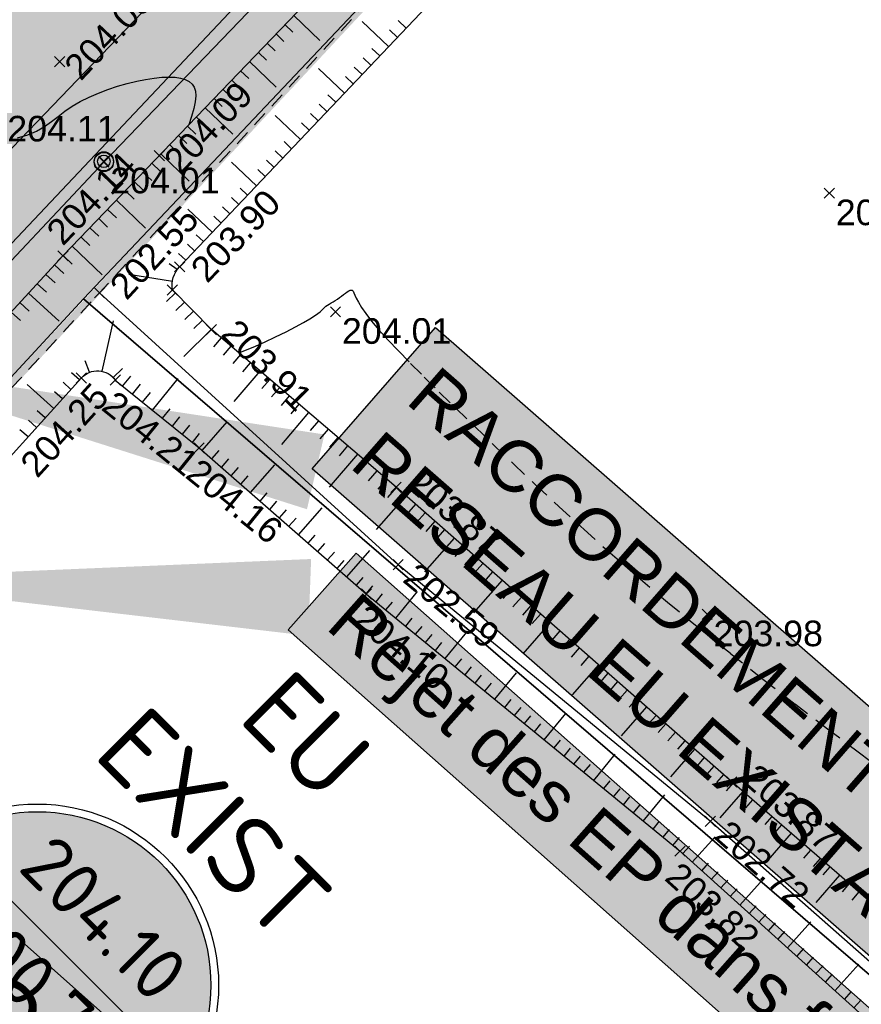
# Model space of a CAD drawing. Extents: x 1616800 to 1632437, y 2248456 to 2251974.
# Tile 28 of 256: x 1617932 to 1617965, y 2251355 to 2251393. Entities that reach past the tile are written whole.
import ezdxf
from ezdxf.enums import TextEntityAlignment as Align

# ---------------------------------------------------------------- set-up
doc = ezdxf.new("R2010")
doc.units = 0
doc.header["$LTSCALE"] = 2
doc.header["$PDMODE"] = 3
doc.header["$PDSIZE"] = 0.2
for name, pattern in [('CACHE2', [4.7625, 3.175, -1.5875]), ('CONTINU', [0]), ('FOSSE', [0.5, 0.3, -0.2])]:
    doc.linetypes.add(name, pattern=pattern)
doc.layers.get('0').update_dxf_attribs({"linetype": 'CONTINUOUS'})
doc.layers.add('-1-PAP-SURFACES-VOIRIE', color=1, linetype='CONTINUOUS', plot=False)
for name, color, linetype in [('0-PAP DEMANDE MAIRIE 20-06-2017', 5, 'CONTINUOUS'), ('01-PAP- BORDURE T2', 1, 'CONTINUOUS'), ('01-PAP- NIVELLEMENT', 7, 'CONTINUOUS'), ('01-PAP- REVET EV', 93, 'CONTINUOUS'), ('01-PAP- REVET VOIE', 253, 'CONTINUOUS'), ('01-PAP-FILAIRE VOIE', 7, 'CONTINUOUS'), ('01-PAP-MARQUAGE AU SOL', 255, 'CONTINUOUS'), ('02-PAP-EP TEXTE POUR 2000°', 3, 'CONTINUOUS'), ('03-PAP-EU TEXTE POUR 2000°', 1, 'CONTINUOUS'), ('06-PAP AEP PROJET', 5, 'CONTINUOUS'), ('X-PTS TOPO-TEXTE TOPOALT', 8, 'CONTINUOUS'), ('X-PTS TOPO-TOPOPOINT', 8, 'CONTINUOUS'), ('Y - FDP TOPO-LIMITES_ 98061', 8, 'CONTINUOUS'), ('Y-FDP TOPO-CN_1_00', 8, 'FOSSE'), ('Y-FDP TOPO-TOP_AXE_FOSSE', 8, 'CONTINUOUS'), ('Y-FDP TOPO-TOP_BARBULE', 8, 'CONTINUOUS'), ('Y-FDP TOPO-TOP_DIVERS', 8, 'CONTINUOUS'), ('Y-FDP TOPO-TOP_TALUS', 8, 'CONTINUOUS'), ('Y-RESEAU EXISTANT FDP-TOP_VANNE_RESEAU', 36, 'CONTINUOUS'), ('Y-RESEAU EXISTANT FDP-TOP_VANNE_SYMB', 36, 'CONTINUOUS'), ('ZZ- PAP ALT PTS PROJET', 7, 'CONTINUOUS'), ('ZZ-TopoCod', 5, 'CONTINUOUS')]:
    doc.layers.add(name, color=color, linetype=linetype)
doc.styles.add('Arial 2.0', font='arial.ttf', dxfattribs={"width": 0.99, "height": 0.4})
doc.styles.add('PAPYRUSJR', font='isocpeur.ttf')
doc.styles.get("Standard").update_dxf_attribs({"font": 'arial.ttf'})
doc.linetypes.add('EAUX_USÉES', pattern='A,20,-1,["EU",Standard,S=1,R=0,X=0,Y=-0.5],-2.5', length=23.5)

# ---------------------------------------------------------------- blocks, each defined once
blk = doc.blocks.new('TCPOINT')
at = {"color": 0}
blk.add_point((0, 0), dxfattribs=at)
at = {"layer": 'X-PTS TOPO-TEXTE TOPOALT'}
blk.add_attdef('ALT', text='', height=0.75, dxfattribs=at).set_placement((0.25, -0.25), align=Align.TOP_LEFT)
blk = doc.blocks.new('U014')
at = {"color": 0}
blk.add_line((0, 0), (0, 0), dxfattribs=at)
blk.add_circle((0, 0), 0.375, dxfattribs=at)
blk = doc.blocks.new('TCPOINT_C')
at = {"color": 0}
blk.add_point((0, 0), dxfattribs=at)
at = {"layer": 'X-PTS TOPO-TEXTE TOPOALT'}
blk.add_attdef('ALT', text='', height=0.75, dxfattribs=at).set_placement((0.5, 0.09), align=Align.MIDDLE_LEFT)
blk = doc.blocks.new('TCPOINT_2')
at = {"color": 0}
blk.add_point((0, 0), dxfattribs=at)
at = {"layer": 'X-PTS TOPO-TEXTE TOPOALT'}
blk.add_attdef('ALT', (0.25, 0.25), '', height=0.75, dxfattribs=at)
blk = doc.blocks.new('U013')
at = {"color": 0}
blk.add_line((0, 0), (0, 0), dxfattribs=at)
for radius in [0.375, 0.244]:
    blk.add_circle((0, 0), radius, dxfattribs=at)
blk = doc.blocks.new('ETIQEP')
at = {"true_color": 0xffffff}
h = blk.add_hatch(color=7, dxfattribs=at)
edge = h.paths.add_edge_path()
edge.add_arc((0, 0), 2.26, 0, 360)
at = {"ltscale": 0.02, "flags": 128}
for points in [[(-2.195, 0.539), (2.195, 0.539)], [(-2.181, -0.591), (2.181, -0.591)]]:
    blk.add_lwpolyline(points, dxfattribs=at)
at = {"ltscale": 0.02}
for radius in [2.36, 2.26]:
    blk.add_circle((0, 0), radius, dxfattribs=at)
at = {"color": 0, "ltscale": 0.02, "insert": (-0.981, 5.279), "char_height": 1, "width": 2.02573, "attachment_point": 1, "style": 'PAPYRUSJR'}
blk.add_mtext('\\pi0.36286;EU \\P\\pi-0.63714;EXIST', dxfattribs=at)
at = {"color": 0, "ltscale": 0.02, "style": 'PAPYRUSJR'}
for tag, p in [('TAMP', (0, 1.231)), ('FE', (0, -0.026))]:
    blk.add_attdef(tag, text='', height=0.6, dxfattribs=at).set_placement(p, align=Align.MIDDLE_CENTER)
at = {"color": 0, "linetype": 'CONTINU', "style": 'PAPYRUSJR'}
blk.add_attdef('PROF', text='', height=0.6, dxfattribs=at).set_placement((0, -1.156), align=Align.MIDDLE_CENTER)
blk = doc.blocks.new('PAP PROJET NIV')
at = {"color": 0}
blk.add_point((0, 0), dxfattribs=at)
at = {"layer": 'ZZ- PAP ALT PTS PROJET', "style": 'Arial 2.0', "width": 0.99}
blk.add_attdef('ALT', text='', height=0.4, dxfattribs=at).set_placement((0.1, -0.1), align=Align.TOP_LEFT)
at = {"layer": 'ZZ-TopoCod', "style": 'Arial 2.0', "width": 0.99}
blk.add_attdef('COD', text='', height=0.12, dxfattribs=at).set_placement((-0.1, 0), align=Align.MIDDLE_RIGHT)

msp = doc.modelspace()

# ---------------------------------------------------------------- hatches: boundary and pattern name
at = {"layer": '01-PAP- REVET EV'}
h = msp.add_hatch(color=256, dxfattribs=at)
h.dxf.hatch_style = 1
edge = h.paths.add_edge_path()
edge.add_line((1618000.3795, 2251451.6653), (1618005.2256, 2251456.6501))
edge.add_line((1618005.2256, 2251456.6501), (1618002.5043, 2251459.2517))
edge.add_line((1618002.5043, 2251459.2517), (1617901.7042, 2251352.397))
edge.add_line((1617901.7042, 2251352.397), (1617845.5399, 2251294.3571))
edge.add_arc((1617858.4751, 2251281.8399), 18, 135.94089, 174.84047)
edge.add_line((1617840.548, 2251283.4586), (1617904.6571, 2251349.6964))
edge.add_line((1617904.6571, 2251349.6964), (1617934.7754, 2251382.3083))
edge.add_line((1617934.7754, 2251382.3083), (1618000.3795, 2251451.6653))
at = {"layer": '01-PAP- REVET VOIE'}
h = msp.add_hatch(color=256, dxfattribs=at)
h.dxf.hatch_style = 1
edge = h.paths.add_edge_path()
edge.add_line((1617518.4701, 2251589.3779), (1617548.9396, 2251559.1036))
edge.add_arc((1617561.6466, 2251571.8523), 18, 134.27861, 225.09375, ccw=False)
edge.add_line((1617549.08, 2251584.7395), (1617566.9993, 2251602.2132))
edge.add_line((1617566.9993, 2251602.2132), (1617574.1589, 2251609.1947))
edge.add_line((1617574.1589, 2251609.1947), (1617587.046, 2251621.7614))
edge.add_line((1617587.046, 2251621.7614), (1617599.9332, 2251634.328))
edge.add_line((1617599.9332, 2251634.328), (1617607.0927, 2251641.3095))
edge.add_line((1617607.0927, 2251641.3095), (1617631.9693, 2251665.5674))
edge.add_arc((1617651.5175, 2251645.5207), 28, 58.44705, 134.27861, ccw=False)
edge.add_arc((1617651.5175, 2251645.5207), 28, 53.98951, 58.44705, ccw=False)
edge.add_line((1617667.9796, 2251668.1702), (1617669.5974, 2251666.9943))
edge.add_line((1617669.5974, 2251666.9943), (1617686.8888, 2251654.4266))
edge.add_arc((1617722.1648, 2251702.9612), 60, 233.989513, 247.742856)
edge.add_line((1617699.4389, 2251647.4316), (1617761.9814, 2251621.8357))
edge.add_arc((1617784.7073, 2251677.3653), 60, 247.742856, 257.468045)
edge.add_line((1617771.6882, 2251618.7947), (1617790.3598, 2251614.6444))
edge.add_arc((1617785.3692, 2251592.1924), 23, 59.33679, 77.46804, ccw=False)
edge.add_line((1617797.099, 2251611.9765), (1617950.1255, 2251521.2489))
edge.add_arc((1617986.0799, 2251581.8916), 70.5, 239.336785, 245.06299)
edge.add_line((1617956.3555, 2251517.9641), (1617990.5682, 2251502.0563))
edge.add_arc((1617979.9462, 2251480.5263), 24.0076, -43.3207, 63.74015, ccw=False)
edge.add_line((1617997.4124, 2251464.0551), (1617896.6428, 2251357.2328))
edge.add_line((1617896.6428, 2251357.2328), (1617841.0847, 2251299.8193))
edge.add_arc((1617828.0846, 2251312.4528), 18.1276, 226.78814, 315.81935, ccw=False)
edge.add_line((1617815.6727, 2251299.241), (1617845.7894, 2251269.0699))
edge.add_arc((1617858.4751, 2251281.8399), 18, 135.94089, 225.18966, ccw=False)
edge.add_line((1617845.5399, 2251294.3571), (1617901.7042, 2251352.397))
edge.add_line((1617901.7042, 2251352.397), (1618002.5043, 2251459.2517))
edge.add_arc((1617979.9481, 2251480.5257), 31.0059, 316.6756, 424.04236)
edge.add_line((1617993.5196, 2251508.4037), (1617959.3069, 2251524.3115))
edge.add_arc((1617986.0799, 2251581.8916), 63.5, 239.336785, 245.06299, ccw=False)
edge.add_line((1617953.6954, 2251527.2701), (1617941.7384, 2251534.3593))
edge.add_line((1617941.7384, 2251534.3593), (1617933.1366, 2251539.4592))
edge.add_line((1617933.1366, 2251539.4592), (1617917.6534, 2251548.639))
edge.add_line((1617917.6534, 2251548.639), (1617902.1702, 2251557.8189))
edge.add_line((1617902.1702, 2251557.8189), (1617893.5684, 2251562.9188))
edge.add_line((1617893.5684, 2251562.9188), (1617862.6019, 2251581.2785))
edge.add_line((1617862.6019, 2251581.2785), (1617854.0001, 2251586.3784))
edge.add_line((1617854.0001, 2251586.3784), (1617838.5168, 2251595.5582))
edge.add_line((1617838.5168, 2251595.5582), (1617823.0336, 2251604.738))
edge.add_line((1617823.0336, 2251604.738), (1617814.4318, 2251609.8379))
edge.add_line((1617814.4318, 2251609.8379), (1617800.6689, 2251617.9978))
edge.add_arc((1617785.3692, 2251592.1924), 30, 59.33679, 77.46804)
edge.add_line((1617791.8787, 2251621.4777), (1617773.2071, 2251625.628))
edge.add_arc((1617784.7073, 2251677.3653), 53, 247.74286, 257.46804, ccw=False)
edge.add_line((1617764.6328, 2251628.3141), (1617702.0903, 2251653.91))
edge.add_arc((1617722.1648, 2251702.9612), 53, 233.98951, 247.74286, ccw=False)
edge.add_line((1617691.0043, 2251660.089), (1617673.713, 2251672.6567))
edge.add_line((1617673.713, 2251672.6567), (1617672.0952, 2251673.8326))
edge.add_arc((1617651.5175, 2251645.5207), 35, 53.98951, 67.27562)
edge.add_arc((1617651.5175, 2251645.5207), 35, 67.27562, 134.27861)
edge.add_line((1617627.0823, 2251670.5791), (1617543.7064, 2251589.2767))
edge.add_arc((1617531.1397, 2251602.1639), 18, 280.7213, 314.27861, ccw=False)
edge.add_arc((1617531.1397, 2251602.1639), 18, 225.26192, 280.7213, ccw=False)

# ---------------------------------------------------------------- linework, layer by layer
at = {"layer": '-1-PAP-SURFACES-VOIRIE', "flags": 128}
msp.add_lwpolyline([(1617997.4124, 2251464.0551), (1617896.6428, 2251357.2328), (1617841.0847, 2251299.8193, -0.4092698), (1617815.6727, 2251299.241), (1617845.7894, 2251269.0699, -0.4103785), (1617845.5399, 2251294.3571), (1617901.7042, 2251352.397), (1618002.5043, 2251459.2517, 0.5060499)], format="xyb", dxfattribs=at)
at = {"layer": '0-PAP DEMANDE MAIRIE 20-06-2017', "const_width": 0.3, "flags": 128}
msp.add_lwpolyline([(1617839.028, 2251281.8757), (1617904.6571, 2251349.6964), (1617947.8706, 2251396.066), (1618016.0396, 2251467.7735), (1618039.1855, 2251491.5817)], dxfattribs=at)
at = {"layer": '01-PAP- BORDURE T2', "const_width": 0.5, "flags": 128}
msp.add_lwpolyline([(1618002.5043, 2251459.2517), (1617901.7042, 2251352.397), (1617845.5399, 2251294.3571, 0.4103785), (1617845.7894, 2251269.0699), (1617861.3992, 2251253.5631)], format="xyb", dxfattribs=at)
at = {"layer": '01-PAP-FILAIRE VOIE', "flags": 128}
msp.add_lwpolyline([(1617543.7064, 2251589.2767), (1617627.0823, 2251670.5791, -0.3653994), (1617672.0952, 2251673.8326), (1617691.0043, 2251660.089, 0.0600824), (1617702.0903, 2251653.91), (1617764.6328, 2251628.3141, 0.0424596), (1617773.2071, 2251625.628), (1617791.8787, 2251621.4777, -0.079278), (1617800.6689, 2251617.9978), (1617953.6954, 2251527.2701, 0.0249905), (1617959.3069, 2251524.3115), (1617993.0247, 2251508.6338, -0.5116867), (1618002.5043, 2251459.2517), (1617901.7042, 2251352.397), (1617845.5399, 2251294.3571, 0.4103785), (1617845.7894, 2251269.0699), (1617861.3992, 2251253.5631)], format="xyb", dxfattribs=at)
at = {"layer": '01-PAP-FILAIRE VOIE'}
msp.add_lwpolyline([(1617764.0901, 2251631.7521), (1617798.0424, 2251624.2052), (1617955.7354, 2251530.7108, 0.0249905), (1617960.9934, 2251527.9386), (1618039.1855, 2251491.5817), (1618016.0396, 2251467.7735), (1618000.3795, 2251451.6653), (1617934.7754, 2251382.3083), (1617904.6571, 2251349.6964), (1617840.9422, 2251283.8538)], format="xyb", dxfattribs=at)
at = {"layer": '01-PAP-MARQUAGE AU SOL', "linetype": 'CACHE2', "ltscale": 2, "const_width": 0.4}
msp.add_lwpolyline([(1617533.5257, 2251574.4607), (1617629.5258, 2251668.0733, -0.3653994), (1617670.0374, 2251671.0014), (1617688.9466, 2251657.2578, 0.0600824), (1617700.7646, 2251650.6708), (1617763.3071, 2251625.0749, 0.0424596), (1617772.4477, 2251622.2114), (1617791.1193, 2251618.061, -0.079278), (1617798.884, 2251614.9872), (1617951.9105, 2251524.2595, 0.0249905), (1617957.8312, 2251521.1378), (1617991.549, 2251505.4601, -0.5116867), (1617999.9583, 2251461.6534), (1617899.1735, 2251354.8149), (1617830.7647, 2251284.1216)], format="xyb", dxfattribs=at)
at = {"layer": '02-PAP-EP TEXTE POUR 2000°', "elevation": 199.9526, "flags": 128}
msp.add_lwpolyline([(1617943.6121, 2251370.6429, 3, 0, 0), (1617924.7402, 2251371.3413, 0, 0, 0)], format="xyseb", dxfattribs=at)
at = {"layer": '03-PAP-EU TEXTE POUR 2000°', "flags": 128}
msp.add_lwpolyline([(1617943.8456, 2251375.5461, 3, 0, 0), (1617925.1249, 2251379.9161, 0, 0, 0)], format="xyseb", dxfattribs=at)
at = {"layer": 'Y - FDP TOPO-LIMITES_ 98061', "flags": 128}
msp.add_lwpolyline([(1618000.033, 2251119.6372), (1618010.804, 2251118.9442), (1618115.6175, 2251197.6704), (1618016.3138, 2251311.8142), (1617999.4777, 2251326.37), (1617969.9379, 2251352.0601), (1617934.7754, 2251382.3083), (1618000.3795, 2251451.6653), (1618016.0396, 2251467.7735), (1618112.1715, 2251442.2887), (1618276.1045, 2251385.219), (1618332.7249, 2251346.7882), (1618346.2552, 2251357.2778), (1618351.6069, 2251354.908), (1618148.3489, 2251202.3141), (1618189.5386, 2251153.7374), (1618188.0254, 2251152.4292), (1618159.8898, 2251128.1121), (1618124.8252, 2251097.8039), (1618067.4989, 2251048.255), (1618052.0285, 2251063.7931), (1618022.5176, 2251095.4882), (1618000.033, 2251119.6372)], dxfattribs=at)
msp.add_lwpolyline([(1617934.7754, 2251382.3083), (1617969.9379, 2251352.0601), (1617999.4777, 2251326.37), (1618016.3138, 2251311.8142), (1618115.6175, 2251197.6704), (1618010.804, 2251118.9442), (1618000.033, 2251119.6372), (1617987.9627, 2251132.6017), (1617972.2675, 2251149.4576), (1617957.6492, 2251163.9861), (1617839.028, 2251281.8757), (1617904.6571, 2251349.6964)], close=True, dxfattribs=at)
at = {"layer": 'Y-FDP TOPO-CN_1_00', "linetype": 'FOSSE'}
for points in [[(1617932.1988, 2251388.5884), (1617932.6019, 2251388.7085), (1617932.9468, 2251388.8597), (1617933.249, 2251389.0347), (1617933.5238, 2251389.2261), (1617933.7866, 2251389.4267), (1617934.0529, 2251389.629), (1617934.338, 2251389.8259), (1617934.6535, 2251390.0109), (1617934.9959, 2251390.1823), (1617935.3579, 2251390.3391), (1617935.7322, 2251390.4805), (1617936.1114, 2251390.6056), (1617936.4882, 2251390.7136), (1617936.8552, 2251390.8036), (1617937.2053, 2251390.8747), (1617937.532, 2251390.9262), (1617937.8329, 2251390.9575), (1617938.1068, 2251390.968), (1617938.3521, 2251390.9574), (1617938.5676, 2251390.925), (1617938.7519, 2251390.8704), (1617938.9035, 2251390.793), (1617939.0211, 2251390.6924), (1617939.1037, 2251390.5674), (1617939.1511, 2251390.414), (1617939.1638, 2251390.2276), (1617939.1421, 2251390.0035), (1617939.0862, 2251389.7372), (1617938.9965, 2251389.4239), (1617938.8867, 2251389.0985)], [(1617940.836, 2251380.1951), (1617940.9738, 2251380.2431), (1617941.4061, 2251380.4168), (1617941.8464, 2251380.6112), (1617942.2786, 2251380.8158), (1617942.6869, 2251381.0199), (1617943.0552, 2251381.2131), (1617943.3676, 2251381.3847), (1617943.6125, 2251381.5266), (1617943.796, 2251381.6406), (1617943.9288, 2251381.7311), (1617944.0213, 2251381.8021), (1617944.0841, 2251381.8582), (1617944.1278, 2251381.9034), (1617944.1629, 2251381.9421), (1617944.2001, 2251381.9786), (1617944.2478, 2251382.0164), (1617944.3062, 2251382.0564), (1617944.3733, 2251382.0988), (1617944.4475, 2251382.1436), (1617944.5266, 2251382.1911), (1617944.609, 2251382.2414), (1617944.6926, 2251382.2947), (1617944.7756, 2251382.3511), (1617944.8564, 2251382.4101), (1617944.9337, 2251382.4691), (1617945.0068, 2251382.5248), (1617945.0746, 2251382.5738), (1617945.1364, 2251382.6129), (1617945.1911, 2251382.6387), (1617945.2379, 2251382.6479), (1617945.2759, 2251382.6372), (1617945.3058, 2251382.6033), (1617945.3354, 2251382.5429), (1617945.3739, 2251382.4526), (1617945.4307, 2251382.3292), (1617945.5153, 2251382.1691), (1617945.6369, 2251381.9692), (1617945.8049, 2251381.7261), (1617946.0287, 2251381.4365), (1617946.3159, 2251381.0975), (1617946.6665, 2251380.709), (1617947.0791, 2251380.2711), (1617947.552, 2251379.7842), (1617948.0837, 2251379.2486), (1617948.6724, 2251378.6646), (1617949.3167, 2251378.0324), (1617950.0149, 2251377.3524), (1617950.7659, 2251376.6253), (1617951.5703, 2251375.8536), (1617952.4294, 2251375.0405), (1617953.3443, 2251374.1889), (1617954.3161, 2251373.3019), (1617955.3461, 2251372.3825), (1617956.4354, 2251371.4338), (1617957.5852, 2251370.4588), (1617958.793, 2251369.4622), (1617960.0418, 2251368.456), (1617961.3111, 2251367.4536), (1617962.5801, 2251366.4686), (1617963.8282, 2251365.5145), (1617965.0349, 2251364.605), (1617966.1795, 2251363.7535)]]:
    msp.add_lwpolyline(points, dxfattribs=at)
at = {"layer": 'Y-FDP TOPO-TOP_AXE_FOSSE', "linetype": 'FOSSE', "elevation": 201.34, "flags": 128}
msp.add_lwpolyline([(1617923.8116, 2251369.998), (1617935.4036, 2251382.537), (1617947.8706, 2251396.066), (1617960.2606, 2251409.035), (1617972.2846, 2251422.024), (1617984.8566, 2251434.973), (1618000.1236, 2251451.443)], dxfattribs=at)
at = {"layer": 'Y-FDP TOPO-TOP_AXE_FOSSE', "flags": 128}
msp.add_lwpolyline([(1618010.012, 2251317.578), (1617999.211, 2251326.888), (1617993.081, 2251332.1), (1617981.784, 2251342.05), (1617972.369, 2251350.343), (1617959.252, 2251361.899), (1617947.067, 2251371.918), (1617935.4036, 2251382.537)], dxfattribs=at)
at = {"layer": 'Y-FDP TOPO-TOP_BARBULE'}
for p, q in [((1617942.9911, 2251393.3755), (1617944.0101, 2251392.3976)), ((1617942.6449, 2251393.0147), (1617942.9524, 2251392.7197)), ((1617946.6916, 2251392.1556), (1617945.657, 2251393.1376)), ((1617947.38, 2251392.8809), (1617947.0671, 2251393.178)), ((1617942.2987, 2251392.654), (1617942.6079, 2251392.3572)), ((1617947.0358, 2251392.5183), (1617946.7241, 2251392.8141)), ((1617941.9525, 2251392.2932), (1617942.2635, 2251391.9948)), ((1617946.3474, 2251391.793), (1617946.0383, 2251392.0863)), ((1617941.6063, 2251391.9325), (1617941.919, 2251391.6324)), ((1617946.0032, 2251391.4303), (1617945.6954, 2251391.7225)), ((1617941.2601, 2251391.5717), (1617942.3083, 2251390.5658)), ((1617944.9706, 2251390.3423), (1617943.9573, 2251391.304)), ((1617945.659, 2251391.0676), (1617945.3524, 2251391.3586)), ((1617940.9139, 2251391.2109), (1617941.2301, 2251390.9075)), ((1617945.3148, 2251390.705), (1617945.0095, 2251390.9947)), ((1617940.5677, 2251390.8502), (1617940.8857, 2251390.5451)), ((1617940.2215, 2251390.4894), (1617940.5412, 2251390.1826)), ((1617944.6264, 2251389.9797), (1617944.3237, 2251390.267)), ((1617939.5291, 2251389.7679), (1617940.6065, 2251388.734)), ((1617939.8753, 2251390.1287), (1617940.1968, 2251389.8202)), ((1617944.2822, 2251389.617), (1617943.9808, 2251389.9031)), ((1617939.1829, 2251389.4072), (1617939.5079, 2251389.0953)), ((1617943.2496, 2251388.529), (1617942.2576, 2251389.4705)), ((1617943.938, 2251389.2543), (1617943.6378, 2251389.5392)), ((1617938.8367, 2251389.0464), (1617939.1634, 2251388.7329)), ((1617943.5938, 2251388.8917), (1617943.2949, 2251389.1753)), ((1617938.4905, 2251388.6857), (1617938.819, 2251388.3704)), ((1617938.1443, 2251388.3249), (1617938.4746, 2251388.008)), ((1617942.9054, 2251388.1664), (1617942.6091, 2251388.4476)), ((1617937.7981, 2251387.9641), (1617938.9048, 2251386.9021)), ((1617942.5611, 2251387.8037), (1617942.2661, 2251388.0837)), ((1617937.4519, 2251387.6034), (1617937.7857, 2251387.2831)), ((1617941.5285, 2251386.7157), (1617940.558, 2251387.6369)), ((1617942.2169, 2251387.441), (1617941.9232, 2251387.7198)), ((1617937.1057, 2251387.2426), (1617937.4412, 2251386.9207)), ((1617941.8727, 2251387.0784), (1617941.5803, 2251387.3559)), ((1617936.7595, 2251386.8819), (1617937.0968, 2251386.5582)), ((1617936.4133, 2251386.5211), (1617936.7523, 2251386.1958)), ((1617941.1843, 2251386.3531), (1617940.8944, 2251386.6282)), ((1617936.0671, 2251386.1604), (1617937.203, 2251385.0703)), ((1617940.8401, 2251385.9904), (1617940.5515, 2251386.2643)), ((1617935.7209, 2251385.7996), (1617936.0634, 2251385.4709)), ((1617939.8075, 2251384.9024), (1617938.8583, 2251385.8033)), ((1617940.1517, 2251385.2651), (1617939.8657, 2251385.5366)), ((1617940.4959, 2251385.6277), (1617940.2086, 2251385.9004)), ((1617935.3747, 2251385.4389), (1617935.719, 2251385.1085)), ((1617935.0285, 2251385.0781), (1617935.3745, 2251384.746)), ((1617939.4633, 2251384.5398), (1617939.1798, 2251384.8088)), ((1617934.6823, 2251384.7173), (1617935.0301, 2251384.3836)), ((1617939.1191, 2251384.1771), (1617938.8369, 2251384.4449)), ((1617934.3361, 2251384.3566), (1617935.5012, 2251383.2385)), ((1617938.7749, 2251383.8144), (1617938.494, 2251384.0811)), ((1617933.651, 2251383.6282), (1617934.009, 2251383.2986)), ((1617933.9899, 2251383.9958), (1617934.3412, 2251383.6587)), ((1617938.4386, 2251383.445), (1617938.1203, 2251383.6721)), ((1617933.3123, 2251383.2604), (1617933.6702, 2251382.9309)), ((1617938.2515, 2251382.9861), (1617936.5489, 2251383.2516)), ((1617932.9737, 2251382.8925), (1617933.3314, 2251382.5632)), ((1617932.635, 2251382.5247), (1617933.8266, 2251381.4277)), ((1617938.3682, 2251382.5351), (1617938.0259, 2251382.1994)), ((1617932.2964, 2251382.1568), (1617932.6537, 2251381.8279)), ((1617938.7183, 2251382.1781), (1617938.3808, 2251381.8472)), ((1617931.9577, 2251381.7889), (1617932.3149, 2251381.4602)), ((1617939.0684, 2251381.8211), (1617938.7358, 2251381.495)), ((1617935.5072, 2251379.4735), (1617935.9455, 2251381.4498)), ((1617939.4184, 2251381.4641), (1617939.0907, 2251381.1427)), ((1617939.7685, 2251381.1071), (1617938.6922, 2251380.0517)), ((1617940.1485, 2251380.7822), (1617939.8527, 2251380.4358)), ((1617940.5287, 2251380.4575), (1617940.2305, 2251380.1082)), ((1617935.0159, 2251379.4354), (1617934.839, 2251379.8878)), ((1617940.909, 2251380.1328), (1617940.6082, 2251379.7806)), ((1617941.2892, 2251379.8081), (1617940.986, 2251379.453)), ((1617934.6238, 2251379.1345), (1617934.3145, 2251379.4141)), ((1617935.9363, 2251379.2313), (1617936.2996, 2251379.5776)), ((1617941.6694, 2251379.4834), (1617940.6505, 2251378.2902)), ((1617934.2886, 2251378.7636), (1617933.9783, 2251379.044)), ((1617936.3066, 2251378.8985), (1617936.6213, 2251379.288)), ((1617937.4734, 2251377.9559), (1617938.4776, 2251379.1989)), ((1617942.0496, 2251379.1587), (1617941.7415, 2251378.7978)), ((1617933.6181, 2251378.0217), (1617932.5769, 2251378.9626)), ((1617933.9533, 2251378.3926), (1617933.642, 2251378.674)), ((1617936.6956, 2251378.5843), (1617937.0057, 2251378.9682)), ((1617937.0845, 2251378.2701), (1617937.3902, 2251378.6485)), ((1617942.4299, 2251378.834), (1617942.1192, 2251378.4703)), ((1617942.8101, 2251378.5093), (1617942.497, 2251378.1427)), ((1617933.2828, 2251377.6507), (1617932.9695, 2251377.9339)), ((1617937.8624, 2251377.6417), (1617938.1592, 2251378.0091)), ((1617943.5706, 2251377.86), (1617942.5103, 2251376.6184)), ((1617943.1903, 2251378.1846), (1617942.8748, 2251377.8151)), ((1617932.9476, 2251377.2798), (1617932.6332, 2251377.5639)), ((1617938.2513, 2251377.3275), (1617938.5437, 2251377.6893)), ((1617939.4142, 2251376.3802), (1617940.3895, 2251377.4965)), ((1617943.9508, 2251377.5353), (1617943.6303, 2251377.1599)), ((1617932.6123, 2251376.9088), (1617932.2969, 2251377.1938)), ((1617938.6402, 2251377.0132), (1617938.9281, 2251377.3696)), ((1617944.331, 2251377.2106), (1617944.008, 2251376.8323)), ((1617939.0292, 2251376.699), (1617939.3126, 2251377.0499)), ((1617944.7113, 2251376.8859), (1617944.3858, 2251376.5047)), ((1617939.7908, 2251376.0513), (1617940.0817, 2251376.3843)), ((1617945.0915, 2251376.5612), (1617944.7635, 2251376.1771)), ((1617940.1673, 2251375.7223), (1617940.4567, 2251376.0535)), ((1617945.4717, 2251376.2365), (1617944.3702, 2251374.9465)), ((1617940.5439, 2251375.3933), (1617940.8316, 2251375.7226)), ((1617941.2969, 2251374.7354), (1617942.2452, 2251375.8208)), ((1617945.852, 2251375.9118), (1617945.519, 2251375.5219)), ((1617946.2322, 2251375.5871), (1617945.8968, 2251375.1943)), ((1617940.9204, 2251375.0643), (1617941.2065, 2251375.3918)), ((1617946.6124, 2251375.2624), (1617946.2745, 2251374.8667)), ((1617946.9926, 2251374.9376), (1617946.6469, 2251374.5439)), ((1617941.6735, 2251374.4064), (1617941.9563, 2251374.7302)), ((1617942.05, 2251374.0774), (1617942.3313, 2251374.3994)), ((1617947.3683, 2251374.6078), (1617946.2114, 2251373.2898)), ((1617942.4265, 2251373.7485), (1617942.7062, 2251374.0686)), ((1617943.1796, 2251373.0905), (1617944.101, 2251374.1451)), ((1617947.7441, 2251374.2779), (1617947.3956, 2251373.8809)), ((1617942.8031, 2251373.4195), (1617943.0811, 2251373.7377)), ((1617948.1199, 2251373.9481), (1617947.7699, 2251373.5494)), ((1617948.4957, 2251373.6183), (1617948.1443, 2251373.2179)), ((1617948.8714, 2251373.2884), (1617948.5222, 2251372.8906)), ((1617943.5562, 2251372.7616), (1617943.8309, 2251373.0761)), ((1617949.2472, 2251372.9586), (1617948.0917, 2251371.6421)), ((1617943.9327, 2251372.4326), (1617944.2059, 2251372.7453)), ((1617945.0623, 2251371.4457), (1617945.9567, 2251372.4694)), ((1617949.623, 2251372.6287), (1617949.2789, 2251372.2367)), ((1617944.3092, 2251372.1036), (1617944.5808, 2251372.4145)), ((1617944.6858, 2251371.7747), (1617944.9557, 2251372.0836)), ((1617949.9988, 2251372.2989), (1617949.6572, 2251371.9098)), ((1617950.3745, 2251371.9691), (1617950.0355, 2251371.5829)), ((1617945.4388, 2251371.1167), (1617945.7055, 2251371.422)), ((1617951.1261, 2251371.3094), (1617950.0131, 2251370.0414)), ((1617950.7503, 2251371.6392), (1617950.4139, 2251371.2559)), ((1617945.8154, 2251370.7878), (1617946.0805, 2251371.0912)), ((1617951.5019, 2251370.9796), (1617951.1705, 2251370.6021)), ((1617946.2015, 2251370.4701), (1617946.4555, 2251370.7796)), ((1617946.9746, 2251369.8358), (1617947.8205, 2251370.8668)), ((1617951.8776, 2251370.6497), (1617951.5488, 2251370.2751)), ((1617946.5881, 2251370.153), (1617946.8419, 2251370.4624)), ((1617952.2534, 2251370.3199), (1617951.9272, 2251369.9482)), ((1617947.3611, 2251369.5186), (1617947.6148, 2251369.8278)), ((1617952.6292, 2251369.99), (1617952.3055, 2251369.6213)), ((1617947.7476, 2251369.2015), (1617948.0013, 2251369.5106)), ((1617953.0049, 2251369.6602), (1617951.9345, 2251368.4407)), ((1617948.1342, 2251368.8843), (1617948.3877, 2251369.1933)), ((1617948.9072, 2251368.25), (1617949.7519, 2251369.2794)), ((1617953.3807, 2251369.3304), (1617953.0621, 2251368.9674)), ((1617953.7565, 2251369.0005), (1617953.4405, 2251368.6405)), ((1617948.5207, 2251368.5671), (1617948.7742, 2251368.8761)), ((1617954.1323, 2251368.6707), (1617953.8188, 2251368.3136)), ((1617949.2938, 2251367.9328), (1617949.5471, 2251368.2415)), ((1617954.508, 2251368.3409), (1617954.1971, 2251367.9866)), ((1617949.6803, 2251367.6156), (1617949.9335, 2251367.9243)), ((1617954.8838, 2251368.011), (1617953.8559, 2251366.8399)), ((1617950.0668, 2251367.2985), (1617950.32, 2251367.607)), ((1617950.8399, 2251366.6641), (1617951.6833, 2251367.692)), ((1617955.2596, 2251367.6812), (1617954.9538, 2251367.3328)), ((1617950.4533, 2251366.9813), (1617950.7064, 2251367.2898)), ((1617955.6354, 2251367.3513), (1617955.3321, 2251367.0058)), ((1617956.0111, 2251367.0215), (1617955.7104, 2251366.6789)), ((1617956.3869, 2251366.6917), (1617956.0888, 2251366.352)), ((1617951.2264, 2251366.347), (1617951.4793, 2251366.6552)), ((1617951.6129, 2251366.0298), (1617951.8658, 2251366.338)), ((1617956.7627, 2251366.3618), (1617955.7773, 2251365.2392)), ((1617951.9995, 2251365.7126), (1617952.2523, 2251366.0207)), ((1617952.7725, 2251365.0783), (1617953.6146, 2251366.1046)), ((1617957.1385, 2251366.032), (1617956.8454, 2251365.6981)), ((1617952.386, 2251365.3955), (1617952.6387, 2251365.7035)), ((1617957.5142, 2251365.7021), (1617957.2237, 2251365.3712)), ((1617957.89, 2251365.3723), (1617957.6021, 2251365.0443)), ((1617953.1591, 2251364.7611), (1617953.4116, 2251365.0689)), ((1617958.2658, 2251365.0425), (1617957.9804, 2251364.7173)), ((1617953.5456, 2251364.444), (1617953.7981, 2251364.7517)), ((1617953.9321, 2251364.1268), (1617954.1845, 2251364.4344)), ((1617954.7052, 2251363.4925), (1617955.546, 2251364.5172)), ((1617958.6416, 2251364.7126), (1617957.6987, 2251363.6385)), ((1617959.0173, 2251364.3828), (1617958.7371, 2251364.0635)), ((1617954.3186, 2251363.8096), (1617954.571, 2251364.1172)), ((1617959.3931, 2251364.053), (1617959.1154, 2251363.7365)), ((1617959.7689, 2251363.7231), (1617959.4937, 2251363.4096)), ((1617955.0917, 2251363.1753), (1617955.3439, 2251363.4826)), ((1617960.1449, 2251363.3936), (1617959.8742, 2251363.0813)), ((1617955.4782, 2251362.8581), (1617955.7303, 2251363.1654)), ((1617955.8648, 2251362.541), (1617956.1168, 2251362.8481)), ((1617956.6378, 2251361.9066), (1617957.4774, 2251362.9298)), ((1617960.5227, 2251363.0661), (1617959.6236, 2251362.0289)), ((1617956.2513, 2251362.2238), (1617956.5032, 2251362.5308)), ((1617960.9005, 2251362.7386), (1617960.6302, 2251362.4267)), ((1617961.2784, 2251362.411), (1617961.0074, 2251362.0984)), ((1617961.6562, 2251362.0835), (1617961.3845, 2251361.7702)), ((1617957.0243, 2251361.5895), (1617957.2761, 2251361.8963)), ((1617962.034, 2251361.756), (1617961.7617, 2251361.442)), ((1617957.4109, 2251361.2723), (1617957.6626, 2251361.5791)), ((1617962.4118, 2251361.4285), (1617961.5022, 2251360.3793)), ((1617957.7974, 2251360.9551), (1617958.049, 2251361.2618)), ((1617958.1796, 2251360.6329), (1617958.4462, 2251360.9287)), ((1617958.551, 2251360.2982), (1617959.4426, 2251361.2874)), ((1617962.7896, 2251361.101), (1617962.5161, 2251360.7855)), ((1617963.1674, 2251360.7735), (1617962.8932, 2251360.4573)), ((1617958.9224, 2251359.9634), (1617959.1908, 2251360.2612)), ((1617963.5452, 2251360.446), (1617963.2704, 2251360.129)), ((1617959.2938, 2251359.6287), (1617959.5631, 2251359.9275)), ((1617964.3008, 2251359.791), (1617963.3807, 2251358.7296)), ((1617963.923, 2251360.1185), (1617963.6476, 2251359.8008)), ((1617959.6652, 2251359.2939), (1617959.9354, 2251359.5937)), ((1617960.4081, 2251358.6245), (1617961.3148, 2251359.6305)), ((1617964.6786, 2251359.4635), (1617964.402, 2251359.1443)), ((1617960.0367, 2251358.9592), (1617960.3078, 2251359.26)), ((1617965.0564, 2251359.1359), (1617964.7791, 2251358.8161)), ((1617960.7795, 2251358.2897), (1617961.0524, 2251358.5925)), ((1617961.1509, 2251357.955), (1617961.4247, 2251358.2588)), ((1617961.5223, 2251357.6202), (1617961.797, 2251357.9251)), ((1617962.2651, 2251356.9507), (1617963.187, 2251357.9736)), ((1617961.8937, 2251357.2855), (1617962.1694, 2251357.5913)), ((1617962.6365, 2251356.616), (1617962.914, 2251356.9238)), ((1617963.0079, 2251356.2812), (1617963.2863, 2251356.5901)), ((1617964.1222, 2251355.277), (1617965.0592, 2251356.3166)), ((1617963.3793, 2251355.9465), (1617963.6586, 2251356.2564)), ((1617963.7508, 2251355.6118), (1617964.0309, 2251355.9226)), ((1617964.4936, 2251354.9423), (1617964.7756, 2251355.2552)), ((1617964.865, 2251354.6075), (1617965.1479, 2251354.9214))]:
    msp.add_line(p, q, dxfattribs=at)
at = {"layer": 'Y-FDP TOPO-TOP_TALUS', "linetype": 'CONTINU', "elevation": 201.34, "flags": 128}
msp.add_lwpolyline([(1617922.4756, 2251371.489), (1617933.9776, 2251383.983), (1617946.7026, 2251397.243), (1617959.1446, 2251410.488), (1617971.1386, 2251423.073), (1617983.7926, 2251436.151), (1617999.7136, 2251453.127)], dxfattribs=at)
at = {"layer": 'Y-FDP TOPO-TOP_TALUS', "flags": 128}
for points in [[(1618011.0817, 2251318.3479), (1618006.002, 2251322.967), (1617999.594, 2251328.717), (1617993.593, 2251333.915), (1617983.108, 2251343.197), (1617973.264, 2251352.021), (1617960.096, 2251363.436), (1617946.983, 2251374.946), (1617939.7716, 2251381.104), (1617938.2516, 2251382.654, -0.2312463), (1617938.5296, 2251383.556), (1617949.1796, 2251394.777), (1617961.8056, 2251407.837), (1617973.5676, 2251420.947), (1617985.8756, 2251434.036), (1618001.7246, 2251451.271)], [(1617925.2366, 2251368.748), (1617934.6966, 2251379.215, -0.4820286), (1617936.0176, 2251379.132), (1617939.2966, 2251376.483), (1617945.83, 2251370.775), (1617958.073, 2251360.729), (1617970.887, 2251349.18), (1617980.333, 2251340.486), (1617991.794, 2251331.245), (1617996.312, 2251326.501), (1617990.611, 2251320.77)]]:
    msp.add_lwpolyline(points, format="xyb", dxfattribs=at)
at = {"layer": 'Y-RESEAU EXISTANT FDP-TOP_VANNE_RESEAU', "elevation": 201.34, "flags": 128}
for points in [[(1617913.6636, 2251369.127), (1617944.9516, 2251401.717), (1617976.0216, 2251434.323), (1618036.9536, 2251500.294), (1618096.3381, 2251566.7729)], [(1617913.6636, 2251369.127), (1617944.9516, 2251401.717), (1617976.0216, 2251434.323), (1618036.9536, 2251500.294)]]:
    msp.add_lwpolyline(points, dxfattribs=at)
at = {"layer": 'Y-RESEAU EXISTANT FDP-TOP_VANNE_RESEAU', "flags": 128}
for points in [[(1617904.8016, 2251354.888), (1617935.5726, 2251387.647), (1618016.9986, 2251472.311), (1618044.8456, 2251503.63), (1618097.0075, 2251566.4673)], [(1617904.8016, 2251354.888), (1617935.5726, 2251387.647), (1618016.9986, 2251472.311), (1618044.8456, 2251503.63)]]:
    msp.add_lwpolyline(points, dxfattribs=at)
at = {"layer": 'Y-RESEAU EXISTANT FDP-TOP_VANNE_SYMB', "linetype": 'EAUX_USÉES', "const_width": 0.3, "flags": 128}
msp.add_lwpolyline([(1617756.6593, 2251200.099), (1617818.7345, 2251267.7053), (1617852.2065, 2251304.3287), (1617882.9252, 2251336.8892), (1617913.6636, 2251369.127), (1617944.9516, 2251401.717), (1617976.0216, 2251434.323), (1618006.7946, 2251467.044), (1618036.9536, 2251500.294)], dxfattribs=at)

# ---------------------------------------------------------------- block references
at = {"layer": '01-PAP- NIVELLEMENT'}
ref = msp.add_blockref('PAP PROJET NIV', (1617933.8456, 2251391.5696, 204.047), dxfattribs=at)
ref.add_attrib('ALT', '204.05', dxfattribs={"layer": 'ZZ- PAP ALT PTS PROJET', "height": 1, "rotation": 46.67009, "style": 'Arial 2.0', "width": 0.99}).set_placement((1617933.9456, 2251391.4696, 204.047), align=Align.TOP_LEFT)
ref = msp.add_blockref('PAP PROJET NIV', (1617937.7361, 2251387.8995, 204.0882), dxfattribs=at)
ref.add_attrib('ALT', '204.09', dxfattribs={"layer": 'ZZ- PAP ALT PTS PROJET', "height": 1, "rotation": 46.67009, "style": 'Arial 2.0', "width": 0.99}).set_placement((1617937.8361, 2251387.7995, 204.0882), align=Align.TOP_LEFT)
at = {"layer": 'X-PTS TOPO-TOPOPOINT'}
ref = msp.add_blockref('TCPOINT', (1617935.5726, 2251387.647, 204.11), dxfattribs=at)
ref.add_attrib('ALT', '204.11', dxfattribs={"layer": 'X-PTS TOPO-TEXTE TOPOALT', "height": 1, "rotation": 0}).set_placement((1617931.8014, 2251389.4515, 204.11), align=Align.TOP_LEFT)
ref = msp.add_blockref('TCPOINT_2', (1617933.9776, 2251383.983, 204.14), dxfattribs=dict(at, rotation=46.17948488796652))
ref.add_attrib('ALT', '204.14', (1617933.9703, 2251384.3365, 204.14), dxfattribs={"layer": 'X-PTS TOPO-TEXTE TOPOALT', "height": 1, "rotation": 46.17948})
ref = msp.add_blockref('TCPOINT', (1617935.574, 2251387.676, 204.01), dxfattribs=at)
ref.add_attrib('ALT', '204.01', dxfattribs={"layer": 'X-PTS TOPO-TEXTE TOPOALT', "height": 1}).set_placement((1617935.824, 2251387.426, 204.01), align=Align.TOP_LEFT)
ref = msp.add_blockref('TCPOINT', (1617938.5296, 2251383.556, 203.9), dxfattribs=dict(at, rotation=46.49551734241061))
ref.add_attrib('ALT', '203.90', dxfattribs={"layer": 'X-PTS TOPO-TEXTE TOPOALT', "height": 1, "rotation": 46.49552}).set_placement((1617938.883, 2251383.5652, 203.9), align=Align.TOP_LEFT)
ref = msp.add_blockref('TCPOINT', (1617963.9066, 2251386.431, 203.74), dxfattribs=at)
ref.add_attrib('ALT', '203.74', dxfattribs={"layer": 'X-PTS TOPO-TEXTE TOPOALT', "height": 1, "rotation": 360}).set_placement((1617964.1566, 2251386.181, 203.74), align=Align.TOP_LEFT)
ref = msp.add_blockref('TCPOINT_C', (1617935.4036, 2251382.537, 202.55), dxfattribs=dict(at, rotation=47.33937149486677))
ref.add_attrib('ALT', '202.55', dxfattribs={"layer": 'X-PTS TOPO-TEXTE TOPOALT', "height": 1, "rotation": 47.33937}).set_placement((1617936.0913, 2251382.5476, 202.55), align=Align.MIDDLE_LEFT)
at = {"layer": 'X-PTS TOPO-TOPOPOINT', "rotation": 314.4401243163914}
msp.add_blockref('TCPOINT', (1617938.2516, 2251382.654, 203.91), dxfattribs=at)
at = {"layer": 'X-PTS TOPO-TOPOPOINT'}
ref = msp.add_blockref('TCPOINT', (1617944.6196, 2251381.797, 204.01), dxfattribs=at)
ref.add_attrib('ALT', '204.01', dxfattribs={"layer": 'X-PTS TOPO-TEXTE TOPOALT', "height": 1, "rotation": 0}).set_placement((1617944.8696, 2251381.547, 204.01), align=Align.TOP_LEFT)
ref = msp.add_blockref('TCPOINT', (1617939.7716, 2251381.104, 203.91), dxfattribs=dict(at, rotation=314.4401238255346))
ref.add_attrib('ALT', '203.91', dxfattribs={"layer": 'X-PTS TOPO-TEXTE TOPOALT', "height": 1, "rotation": 314.44012}).set_placement((1617940.8147, 2251381.592, 203.91), align=Align.TOP_LEFT)
ref = msp.add_blockref('TCPOINT', (1617934.6966, 2251379.215, 204.25), dxfattribs=dict(at, rotation=47.89295005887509))
ref.add_attrib('ALT', '204.25', dxfattribs={"layer": 'X-PTS TOPO-TEXTE TOPOALT', "height": 1, "rotation": 47.89295}).set_placement((1617932.2303, 2251375.9348, 204.25), align=Align.TOP_LEFT)
ref = msp.add_blockref('TCPOINT', (1617936.0176, 2251379.132, 204.21), dxfattribs=dict(at, rotation=321.0663558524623))
ref.add_attrib('ALT', '204.21', dxfattribs={"layer": 'X-PTS TOPO-TEXTE TOPOALT', "height": 1, "rotation": 321.06636}).set_placement((1617936.055, 2251378.7804, 204.21), align=Align.TOP_LEFT)
ref = msp.add_blockref('TCPOINT', (1617939.2966, 2251376.483, 204.16), dxfattribs=dict(at, rotation=321.066356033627))
ref.add_attrib('ALT', '204.16', dxfattribs={"layer": 'X-PTS TOPO-TEXTE TOPOALT', "height": 1, "rotation": 321.06636}).set_placement((1617939.334, 2251376.1314, 204.16), align=Align.TOP_LEFT)
ref = msp.add_blockref('TCPOINT_2', (1617946.983, 2251374.946, 203.87), dxfattribs=dict(at, rotation=319.8990924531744))
ref.add_attrib('ALT', '203.87', (1617947.3353, 2251374.9762, 203.87), dxfattribs={"layer": 'X-PTS TOPO-TEXTE TOPOALT', "height": 1, "rotation": 319.89909})
ref = msp.add_blockref('TCPOINT_C', (1617947.067, 2251371.918, 202.59), dxfattribs=dict(at, rotation=320.5715743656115))
ref.add_attrib('ALT', '202.59', dxfattribs={"layer": 'X-PTS TOPO-TEXTE TOPOALT', "height": 1, "rotation": 320.57157}).set_placement((1617947.5104, 2251371.67, 202.59), align=Align.MIDDLE_LEFT)
ref = msp.add_blockref('TCPOINT', (1617945.83, 2251370.775, 204.1), dxfattribs=dict(at, rotation=320.6293919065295))
ref.add_attrib('ALT', '204.10', dxfattribs={"layer": 'X-PTS TOPO-TEXTE TOPOALT', "height": 1, "rotation": 320.62939}).set_placement((1617945.8647, 2251370.4232, 204.1), align=Align.TOP_LEFT)
ref = msp.add_blockref('TCPOINT', (1617959.1316, 2251369.985, 203.98), dxfattribs=at)
ref.add_attrib('ALT', '203.98', dxfattribs={"layer": 'X-PTS TOPO-TEXTE TOPOALT', "height": 1, "rotation": 360}).set_placement((1617959.3816, 2251369.735, 203.98), align=Align.TOP_LEFT)
ref = msp.add_blockref('TCPOINT_2', (1617960.096, 2251363.436, 203.87), dxfattribs=dict(at, rotation=318.7247983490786))
ref.add_attrib('ALT', '203.87', (1617960.4488, 2251363.459, 203.87), dxfattribs={"layer": 'X-PTS TOPO-TEXTE TOPOALT', "height": 1, "rotation": 318.7248})
ref = msp.add_blockref('TCPOINT_C', (1617959.252, 2251361.899, 202.72), dxfattribs=dict(at, rotation=318.6201379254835))
ref.add_attrib('ALT', '202.72', dxfattribs={"layer": 'X-PTS TOPO-TEXTE TOPOALT', "height": 1, "rotation": 318.62014}).set_placement((1617959.6867, 2251361.636, 202.72), align=Align.MIDDLE_LEFT)
ref = msp.add_blockref('TCPOINT', (1617958.073, 2251360.729, 203.82), dxfattribs=dict(at, rotation=317.9722994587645))
ref.add_attrib('ALT', '203.82', dxfattribs={"layer": 'X-PTS TOPO-TEXTE TOPOALT', "height": 1, "rotation": 317.9723}).set_placement((1617958.0913, 2251360.3759, 203.82), align=Align.TOP_LEFT)
at = {"layer": 'Y-FDP TOPO-TOP_DIVERS', "color": 6}
msp.add_blockref('U013', (1617935.574, 2251387.676), dxfattribs=at)
at = {"layer": 'Y-RESEAU EXISTANT FDP-TOP_VANNE_SYMB'}
msp.add_blockref('U014', (1617935.5726, 2251387.647, 201.34), dxfattribs=at)
at = {"layer": 'Y-RESEAU EXISTANT FDP-TOP_VANNE_SYMB', "linetype": 'EAUX_USÉES'}
ref = msp.add_blockref('ETIQEP', (1617932.9729, 2251355.4906), dxfattribs=dict(at, xscale=3, yscale=3, zscale=3, rotation=315))
ref.add_attrib('TAMP', '204.10', dxfattribs={"layer": '0', "color": 0, "ltscale": 0.02, "height": 2.1, "rotation": 315, "style": 'PAPYRUSJR'}).set_placement((1617935.5844, 2251358.1021), align=Align.MIDDLE_CENTER)
ref.add_attrib('FE', '200.76', dxfattribs={"layer": '0', "color": 0, "ltscale": 0.02, "height": 2.1, "rotation": 315, "style": 'PAPYRUSJR'}).set_placement((1617932.9169, 2251355.4346), align=Align.MIDDLE_CENTER)
ref.add_attrib('PROF', '3.34', dxfattribs={"layer": '0', "color": 0, "linetype": 'CONTINU', "height": 2.1, "rotation": 315, "style": 'PAPYRUSJR'}).set_placement((1617930.5202, 2251353.0379), align=Align.MIDDLE_CENTER)

# ---------------------------------------------------------------- texts
at = {"layer": '02-PAP-EP TEXTE POUR 2000°', "insert": (1617945.5086, 2251370.9549, 199.9526), "char_height": 2, "attachment_point": 1, "rotation": 318.43714, "bg_fill": 17, "box_fill_scale": 1.5, "bg_fill_color": 255, "bg_fill_transparency": 0}
msp.add_mtext_dynamic_manual_height_columns('Rejet des EP dans fossé existant', width=46.043587, gutter_width=12.5, heights=[0], dxfattribs=at)
at = {"layer": '03-PAP-EU TEXTE POUR 2000°', "linetype": 'CONTINU', "ltscale": 0.2, "insert": (1617948.6237, 2251379.7747), "char_height": 2, "attachment_point": 1, "rotation": 318.83956, "bg_fill": 17, "box_fill_scale": 1.5, "bg_fill_color": 255, "bg_fill_transparency": 0}
msp.add_mtext_dynamic_manual_height_columns('RACCORDEMENT AU RESEAU EU EXISTANT', width=32.225781, gutter_width=12.5, heights=[0], dxfattribs=at)
at = {"layer": '06-PAP AEP PROJET', "linetype": 'CONTINU', "ltscale": 0.2, "insert": (1617925.9918, 2251361.1819), "char_height": 2.5, "attachment_point": 1, "rotation": 318.43714, "bg_fill": 17, "box_fill_scale": 1.5, "bg_fill_color": 255, "bg_fill_transparency": 0}
msp.add_mtext_dynamic_manual_height_columns('RACCORDEMENT AU RESEAU AEP Ø200 EXISTANT', width=40.642853, gutter_width=12.5, heights=[0], dxfattribs=at)

doc.saveas('drawing.dxf')
